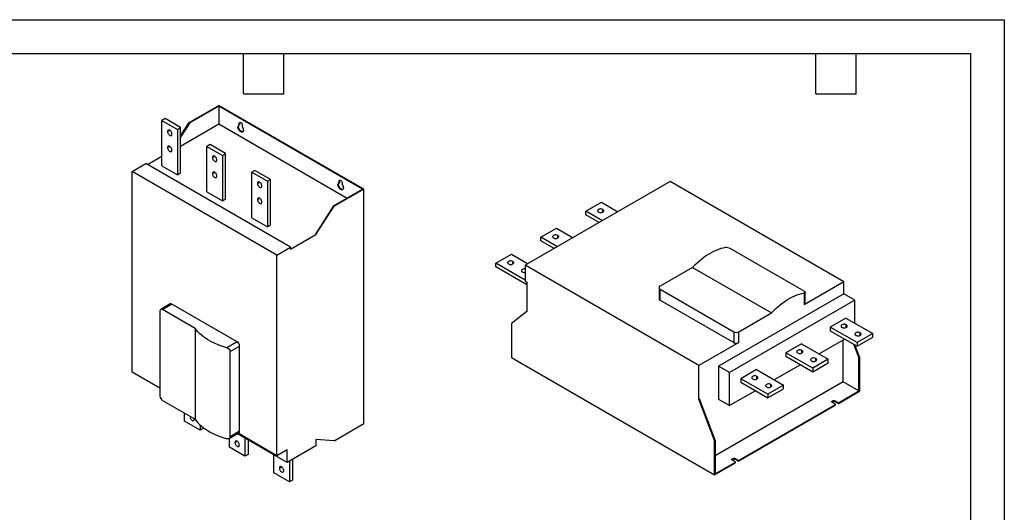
# Model space of a CAD drawing. Header units: millimetres. Extents: x 0 to 3353, y 0 to 2591.
# Tile 3 of 3: x 1124 to 3353, y 1476 to 2591. Entities that reach past the tile are written whole.
import ezdxf

# ---------------------------------------------------------------- set-up
doc = ezdxf.new("R2010")
doc.units = ezdxf.units.MM
doc.header["$LTSCALE"] = 12
doc.layers.add('TEXT', color=140, linetype='Continuous', lineweight=25)

msp = doc.modelspace()

# ---------------------------------------------------------------- linework, layer by layer
at = {"color": 7, "linetype": 'Continuous'}
for p, q in [((0.03, 2590.832), (3352.83, 2590.832)), ((3352.83, 2590.832), (3352.83, 0.032))]:
    msp.add_line(p, q, dxfattribs=at)
for p, q in [((1507.536, 2358.011), (1574.711, 2396.79)), ((1574.711, 2395.239), (1508.88, 2357.235)), ((1902.667, 2207.465), (1574.711, 2396.79)), ((1899.98, 2207.465), (1574.711, 2395.239)), ((1574.711, 2395.239), (1574.711, 2354.879)), ((1452.806, 2367.083), (1445.735, 2363.001)), ((1445.735, 2259.767), (1445.735, 2363.001)), ((1445.735, 2363.001), (1481.09, 2342.591)), ((1488.161, 2346.673), (1452.806, 2367.083)), ((1458.463, 2337.69), (1463.413, 2340.548)), ((1481.09, 2342.591), (1488.161, 2346.673)), ((1481.09, 2342.591), (1481.09, 2239.357)), ((1488.161, 2327.759), (1507.536, 2358.011)), ((1508.88, 2357.235), (1488.161, 2324.886)), ((1488.161, 2304.915), (1574.711, 2354.879)), ((1488.161, 2243.439), (1488.161, 2346.673)), ((1508.88, 2357.235), (1507.536, 2358.011)), ((1574.711, 2354.879), (1865.023, 2187.285)), ((1619.188, 2349.068), (1617.845, 2348.292)), ((1620.956, 2356.295), (1622.299, 2357.07)), ((1620.956, 2352.813), (1620.956, 2356.295)), ((1622.299, 2353.588), (1620.956, 2352.813)), ((1622.299, 2353.588), (1622.299, 2357.07)), ((1627.461, 2352.539), (1627.461, 2349.057)), ((1458.463, 2301.354), (1463.413, 2304.212)), ((1554.629, 2308.302), (1547.558, 2304.22)), ((1547.558, 2200.986), (1547.558, 2304.22)), ((1547.558, 2304.22), (1582.914, 2283.81)), ((1589.985, 2287.892), (1554.629, 2308.302)), ((1413.033, 2263.095), (1445.735, 2281.974)), ((1560.286, 2278.908), (1565.237, 2281.766)), ((1582.914, 2283.81), (1589.985, 2287.892)), ((1582.914, 2283.81), (1582.914, 2180.576)), ((1589.985, 2184.658), (1589.985, 2287.892)), ((1378.135, 2247.382), (1409.193, 2265.311)), ((1737.15, 2075.986), (1409.193, 2265.311)), ((1445.735, 2259.767), (1481.09, 2239.357)), ((1378.135, 1793.385), (1378.135, 2247.382)), ((1706.092, 2058.057), (1378.135, 2247.382)), ((1481.09, 2239.357), (1488.161, 2243.439)), ((1560.286, 2242.572), (1565.237, 2245.43)), ((1656.453, 2249.521), (1649.382, 2245.439)), ((1649.382, 2245.439), (1684.737, 2225.028)), ((1649.382, 2142.205), (1649.382, 2245.439)), ((1691.808, 2229.11), (1656.453, 2249.521)), ((1684.737, 2225.028), (1691.808, 2229.11)), ((1691.808, 2125.876), (1691.808, 2229.11)), ((1662.11, 2220.127), (1667.06, 2222.985)), ((1684.737, 2225.028), (1684.737, 2121.794)), ((1834.149, 2169.462), (1899.98, 2207.465)), ((1902.667, 2207.465), (1835.492, 2168.686)), ((1845.462, 2218.442), (1844.119, 2217.667)), ((1848.574, 2226.445), (1847.23, 2225.669)), ((1847.23, 2222.187), (1847.23, 2225.669)), ((1848.574, 2222.963), (1847.23, 2222.187)), ((1848.574, 2222.963), (1848.574, 2226.445)), ((1853.735, 2221.914), (1853.735, 2218.432)), ((1902.667, 1676.714), (1902.667, 2207.465)), ((2596.36, 2224.309), (2268.404, 2034.984)), ((2989.512, 1997.347), (2596.36, 2224.309)), ((1547.558, 2200.986), (1582.914, 2180.576)), ((1582.914, 2180.576), (1589.985, 2184.658)), ((1662.11, 2183.791), (1667.06, 2186.649)), ((1834.149, 2169.462), (1793.136, 2105.425)), ((1794.48, 2104.65), (1835.492, 2168.686)), ((1835.492, 2168.686), (1834.149, 2169.462)), ((2405.724, 2157.191), (2441.08, 2177.601)), ((2441.08, 2177.601), (2478.266, 2156.134)), ((1649.382, 2142.205), (1684.737, 2121.794)), ((2442.91, 2135.724), (2405.724, 2157.191)), ((2405.724, 2149.026), (2405.724, 2157.191)), ((2435.838, 2131.641), (2405.724, 2149.026)), ((2443.908, 2155.558), (2443.908, 2161.273)), ((1684.737, 2121.794), (1691.808, 2125.876)), ((2303.901, 2098.41), (2339.256, 2118.82)), ((2339.256, 2118.82), (2376.442, 2097.353)), ((1737.15, 2071.554), (1794.48, 2104.65)), ((1793.136, 2105.425), (1794.48, 2104.65)), ((2303.901, 2090.244), (2303.901, 2098.41)), ((2341.087, 2076.943), (2303.901, 2098.41)), ((2342.085, 2096.777), (2342.085, 2102.492)), ((1706.092, 2058.057), (1737.15, 2075.986)), ((1737.15, 2075.986), (1737.15, 2071.554)), ((2334.015, 2072.86), (2303.901, 2090.244)), ((1706.092, 1604.06), (1706.092, 2058.057)), ((2202.078, 2039.628), (2237.433, 2060.039)), ((2237.433, 2060.039), (2274.619, 2038.572)), ((2899.426, 1976.37), (2732.549, 2072.706)), ((2202.078, 2031.463), (2202.078, 2039.628)), ((2268.404, 2001.339), (2202.078, 2039.628)), ((2272.243, 1990.957), (2202.078, 2031.463)), ((2240.261, 2037.995), (2240.261, 2043.71)), ((2268.404, 2034.984), (2268.404, 1999.119)), ((2661.555, 1808.022), (2268.404, 2034.984)), ((2647.249, 2029.995), (2573.45, 1987.391)), ((2647.249, 2029.995), (2825.44, 1927.127)), ((2268.404, 1999.119), (2272.243, 1996.903)), ((2272.243, 1996.903), (2272.243, 1930.7)), ((2571.107, 1984.126), (2571.107, 1959.629)), ((2989.512, 1997.347), (2899.426, 1945.342)), ((2989.512, 1970.402), (2989.512, 1997.347)), ((2573.45, 1980.86), (2740.327, 1884.524)), ((2573.45, 1956.364), (2573.45, 1980.86)), ((2989.512, 1970.402), (2706.103, 1806.793)), ((2899.426, 1972.327), (2899.426, 1945.342)), ((2901.769, 1948.608), (2901.769, 1973.898)), ((3014.26, 1956.114), (2989.512, 1970.402)), ((1464.221, 1947.544), (1443.008, 1935.298)), ((1447.008, 1934.902), (1468.221, 1947.148)), ((1616.006, 1861.834), (1468.221, 1947.148)), ((2573.45, 1956.364), (2740.327, 1860.028)), ((3014.26, 1956.114), (2730.852, 1792.506)), ((3014.26, 1903.941), (3014.26, 1956.114)), ((1441.351, 1931.635), (1441.351, 1738.932)), ((1520.807, 1892.299), (1447.008, 1934.902)), ((2272.243, 1930.7), (2237.291, 1903.518)), ((2751.641, 1884.524), (2825.44, 1927.127)), ((2237.291, 1903.518), (2237.291, 1825.946)), ((2994.108, 1915.575), (2958.752, 1895.165)), ((2958.752, 1895.165), (2958.752, 1886.999)), ((3019.564, 1860.059), (2958.752, 1895.165)), ((2994.108, 1915.575), (3054.919, 1880.47)), ((2995.168, 1894.553), (2995.168, 1900.267)), ((1520.807, 1892.299), (1520.807, 1686.531)), ((2740.327, 1884.524), (2740.327, 1860.028)), ((2751.641, 1860.028), (2751.641, 1884.524)), ((2958.752, 1886.999), (3019.564, 1851.894)), ((3054.919, 1880.47), (3019.564, 1860.059)), ((3026.635, 1876.388), (3026.635, 1882.102)), ((3054.919, 1872.304), (3054.919, 1880.47)), ((1616.006, 1861.834), (1592.638, 1848.343)), ((1600.45, 1839.79), (1621.663, 1852.036)), ((1621.663, 1659.332), (1621.663, 1852.036)), ((2751.641, 1860.028), (2661.555, 1808.022)), ((2893.628, 1857.569), (2858.273, 1837.159)), ((2893.628, 1857.569), (2954.439, 1822.464)), ((2991.709, 1867.974), (2933.657, 1834.461)), ((2988.168, 1771.125), (2988.168, 1865.93)), ((3023.523, 1826.735), (3012.543, 1855.947)), ((3024.867, 1827.51), (3014.631, 1854.741)), ((3019.564, 1851.894), (3054.919, 1872.304)), ((3019.564, 1860.059), (3019.564, 1851.894)), ((1600.45, 1647.086), (1600.45, 1839.79)), ((2858.273, 1837.159), (2858.273, 1828.994)), ((2919.084, 1802.054), (2858.273, 1837.159)), ((2858.273, 1828.994), (2919.084, 1793.888)), ((2894.689, 1836.547), (2894.689, 1842.262)), ((2237.291, 1825.946), (2696.911, 1560.614)), ((2661.555, 1732.243), (2661.555, 1808.022)), ((2706.103, 1806.793), (2706.103, 1731.672)), ((2730.852, 1792.506), (2706.103, 1806.793)), ((2891.229, 1809.968), (2831.833, 1775.68)), ((2954.439, 1822.464), (2919.084, 1802.054)), ((2919.084, 1793.888), (2954.439, 1814.298)), ((2926.155, 1818.382), (2926.155, 1824.097)), ((2954.439, 1814.298), (2954.439, 1822.464)), ((3023.523, 1826.735), (3024.867, 1827.51)), ((3023.523, 1750.715), (3023.523, 1826.735)), ((3024.867, 1827.51), (3024.867, 1749.939)), ((1441.351, 1756.892), (1378.135, 1793.385)), ((2730.852, 1717.385), (2730.852, 1792.506)), ((2791.805, 1798.788), (2756.449, 1778.378)), ((2791.805, 1798.788), (2852.616, 1763.682)), ((2792.865, 1777.765), (2792.865, 1783.48)), ((2919.084, 1802.054), (2919.084, 1793.888)), ((2988.168, 1771.125), (2698.254, 1603.761)), ((2756.449, 1778.378), (2756.449, 1770.212)), ((2817.26, 1743.272), (2756.449, 1778.378)), ((2756.449, 1770.212), (2817.26, 1735.107)), ((2852.616, 1763.682), (2817.26, 1743.272)), ((2824.331, 1759.6), (2824.331, 1765.315)), ((2852.616, 1755.517), (2852.616, 1763.682)), ((3023.523, 1750.715), (2988.168, 1771.125)), ((2789.406, 1751.187), (2730.852, 1717.385)), ((2817.26, 1735.107), (2852.616, 1755.517)), ((2817.26, 1743.272), (2817.26, 1735.107)), ((2977.279, 1724.018), (3023.523, 1750.715)), ((2977.279, 1722.467), (3024.867, 1749.939)), ((1447.008, 1729.134), (1520.807, 1686.531)), ((2661.555, 1732.243), (2662.899, 1733.019)), ((2696.911, 1638.185), (2661.555, 1732.243)), ((2698.254, 1638.961), (2662.899, 1733.019)), ((2706.103, 1731.672), (2730.852, 1717.385)), ((2751.004, 1593.393), (2970.773, 1720.263)), ((2751.004, 1591.841), (2970.773, 1718.711)), ((2970.773, 1720.263), (2963.702, 1724.345)), ((2970.208, 1728.1), (2977.279, 1724.018)), ((2970.208, 1726.549), (2970.208, 1728.1)), ((2970.208, 1726.549), (2977.279, 1722.467)), ((2970.773, 1718.711), (2970.773, 1720.263)), ((2977.279, 1722.467), (2977.279, 1724.018)), ((1496.647, 1682.011), (1496.647, 1700.478)), ((1532.002, 1661.601), (1496.647, 1682.011)), ((1509.394, 1693.119), (1509.374, 1692.627)), ((1509.374, 1692.627), (1509.81, 1692.879)), ((1519.274, 1686.912), (1519.255, 1687.427)), ((1532.002, 1673.98), (1532.002, 1661.601)), ((1835.492, 1637.934), (1902.667, 1676.714)), ((1539.073, 1665.683), (1532.002, 1661.601)), ((1539.073, 1668.03), (1539.073, 1665.683)), ((1598.105, 1643.026), (1620.006, 1655.669)), ((1621.663, 1659.332), (1600.45, 1647.086)), ((1729.426, 1588.952), (1616.931, 1653.894)), ((1706.092, 1604.06), (1618.349, 1654.713)), ((1598.47, 1623.23), (1598.47, 1643.237)), ((1611.198, 1633.846), (1616.148, 1636.704)), ((1633.825, 1644.141), (1633.825, 1602.819)), ((1640.896, 1640.059), (1640.896, 1606.902)), ((1835.492, 1637.934), (1794.48, 1640.512)), ((1794.48, 1640.512), (1794.48, 1626.507)), ((2696.911, 1638.185), (2698.254, 1638.961)), ((2696.911, 1560.614), (2696.911, 1638.185)), ((2698.254, 1638.961), (2698.254, 1562.941)), ((1633.825, 1602.819), (1598.47, 1623.23)), ((1640.896, 1606.902), (1633.825, 1602.819)), ((1698.95, 1565.224), (1698.95, 1606.546)), ((1729.426, 1617.531), (1706.092, 1604.06)), ((1794.48, 1626.507), (1729.426, 1588.952)), ((1729.426, 1588.952), (1729.426, 1617.531)), ((1734.305, 1591.769), (1734.305, 1544.814)), ((1741.376, 1595.851), (1741.376, 1548.896)), ((2696.911, 1560.614), (2744.499, 1588.086)), ((2698.254, 1562.941), (2744.499, 1589.637)), ((2744.499, 1589.637), (2737.428, 1593.719)), ((2743.933, 1597.475), (2751.004, 1593.393)), ((2743.933, 1595.924), (2743.933, 1597.475)), ((2743.933, 1595.924), (2751.004, 1591.841)), ((2744.499, 1588.086), (2744.499, 1589.637)), ((2751.004, 1591.841), (2751.004, 1593.393)), ((1734.305, 1544.814), (1698.95, 1565.224)), ((1711.678, 1575.84), (1716.628, 1578.698)), ((1741.376, 1548.896), (1734.305, 1544.814))]:
    msp.add_line(p, q)
at = {"flags": 128}
for points in [[(1468.362, 2331.975), (1468.238, 2333.318), (1467.872, 2334.738), (1467.282, 2336.162), (1466.499, 2337.52), (1465.56, 2338.742), (1464.514, 2339.769), (1463.413, 2340.548), (1462.311, 2341.041), (1461.265, 2341.222), (1460.326, 2341.083), (1459.543, 2340.63), (1458.953, 2339.887), (1458.587, 2338.89), (1458.463, 2337.69)], [(1630.573, 2340.945), (1630.434, 2339.497), (1630.022, 2338.273), (1629.357, 2337.327), (1628.467, 2336.699), (1627.391, 2336.417), (1626.175, 2336.494), (1624.874, 2336.926), (1623.543, 2337.694), (1622.242, 2338.764), (1621.027, 2340.091), (1619.95, 2341.615), (1619.06, 2343.271), (1618.395, 2344.986), (1617.984, 2346.684), (1617.845, 2348.292)], [(1629.33, 2337.299), (1628.734, 2337.193), (1627.519, 2337.269), (1626.217, 2337.701), (1624.887, 2338.469), (1623.586, 2339.54), (1622.37, 2340.867), (1621.294, 2342.391), (1620.404, 2344.047), (1619.738, 2345.761), (1619.327, 2347.46), (1619.188, 2349.068)], [(1620.956, 2356.295), (1621.088, 2357.277), (1621.472, 2358.027), (1622.079, 2358.485), (1622.857, 2358.614), (1623.746, 2358.402), (1624.672, 2357.867), (1625.56, 2357.053), (1626.339, 2356.026), (1626.945, 2354.868), (1627.33, 2353.673), (1627.461, 2352.539)], [(1622.299, 2357.07), (1622.431, 2358.052), (1622.681, 2358.615)], [(1458.463, 2337.69), (1458.587, 2336.346), (1458.953, 2334.927), (1459.543, 2333.503), (1460.326, 2332.145), (1461.265, 2330.922), (1462.311, 2329.896), (1463.413, 2329.117), (1464.514, 2328.624), (1465.56, 2328.443), (1466.499, 2328.582), (1467.282, 2329.035), (1467.872, 2329.778), (1468.238, 2330.775), (1468.362, 2331.975)], [(1468.362, 2295.639), (1468.238, 2296.982), (1467.872, 2298.402), (1467.282, 2299.826), (1466.499, 2301.183), (1465.56, 2302.406), (1464.514, 2303.433), (1463.413, 2304.212), (1462.311, 2304.705), (1461.265, 2304.886), (1460.326, 2304.747), (1459.543, 2304.294), (1458.953, 2303.551), (1458.587, 2302.554), (1458.463, 2301.354)], [(1458.463, 2301.354), (1458.587, 2300.01), (1458.953, 2298.591), (1459.543, 2297.167), (1460.326, 2295.809), (1461.265, 2294.586), (1462.311, 2293.56), (1463.413, 2292.78), (1464.514, 2292.288), (1465.56, 2292.107), (1466.499, 2292.246), (1467.282, 2292.699), (1467.872, 2293.442), (1468.238, 2294.439), (1468.362, 2295.639)], [(1570.186, 2273.194), (1570.062, 2274.537), (1569.695, 2275.956), (1569.106, 2277.381), (1568.322, 2278.738), (1567.384, 2279.961), (1566.337, 2280.988), (1565.236, 2281.767), (1564.135, 2282.259), (1563.088, 2282.44), (1562.15, 2282.301), (1561.366, 2281.849), (1560.776, 2281.105), (1560.41, 2280.109), (1560.286, 2278.908)], [(1560.286, 2278.908), (1560.41, 2277.565), (1560.776, 2276.145), (1561.366, 2274.721), (1562.15, 2273.364), (1563.088, 2272.141), (1564.135, 2271.114), (1565.236, 2270.335), (1566.337, 2269.843), (1567.384, 2269.661), (1568.322, 2269.801), (1569.106, 2270.253), (1569.695, 2270.997), (1570.062, 2271.993), (1570.186, 2273.194)], [(1570.186, 2236.857), (1570.062, 2238.201), (1569.695, 2239.62), (1569.106, 2241.045), (1568.322, 2242.402), (1567.384, 2243.625), (1566.337, 2244.652), (1565.236, 2245.431), (1564.135, 2245.923), (1563.088, 2246.104), (1562.15, 2245.965), (1561.366, 2245.513), (1560.776, 2244.769), (1560.41, 2243.773), (1560.286, 2242.572)], [(1560.286, 2242.572), (1560.41, 2241.229), (1560.776, 2239.809), (1561.366, 2238.385), (1562.15, 2237.028), (1563.088, 2235.805), (1564.135, 2234.778), (1565.236, 2233.999), (1566.337, 2233.507), (1567.384, 2233.325), (1568.322, 2233.465), (1569.106, 2233.917), (1569.695, 2234.66), (1570.062, 2235.657), (1570.186, 2236.857)], [(1672.009, 2214.412), (1671.885, 2215.756), (1671.519, 2217.175), (1670.929, 2218.599), (1670.145, 2219.957), (1669.207, 2221.18), (1668.161, 2222.206), (1667.059, 2222.985), (1665.958, 2223.478), (1664.912, 2223.659), (1663.973, 2223.52), (1663.189, 2223.067), (1662.6, 2222.324), (1662.234, 2221.327), (1662.11, 2220.127)], [(1662.11, 2220.127), (1662.234, 2218.783), (1662.6, 2217.364), (1663.189, 2215.94), (1663.973, 2214.582), (1664.912, 2213.36), (1665.958, 2212.333), (1667.059, 2211.554), (1668.161, 2211.061), (1669.207, 2210.88), (1670.145, 2211.019), (1670.929, 2211.472), (1671.519, 2212.215), (1671.885, 2213.212), (1672.009, 2214.412)], [(1856.847, 2210.319), (1856.708, 2208.872), (1856.297, 2207.648), (1855.631, 2206.701), (1854.741, 2206.074), (1853.665, 2205.792), (1852.449, 2205.869), (1851.148, 2206.3), (1849.818, 2207.068), (1848.516, 2208.139), (1847.301, 2209.466), (1846.224, 2210.99), (1845.334, 2212.646), (1844.669, 2214.36), (1844.258, 2216.059), (1844.119, 2217.667)], [(1855.604, 2206.674), (1855.008, 2206.567), (1853.793, 2206.644), (1852.492, 2207.076), (1851.161, 2207.844), (1849.86, 2208.915), (1848.644, 2210.241), (1847.568, 2211.766), (1846.678, 2213.421), (1846.013, 2215.136), (1845.601, 2216.834), (1845.462, 2218.442)], [(1847.23, 2225.669), (1847.362, 2226.651), (1847.746, 2227.402), (1848.353, 2227.86), (1849.132, 2227.988), (1850.02, 2227.777), (1850.946, 2227.242), (1851.834, 2226.428), (1852.613, 2225.401), (1853.219, 2224.243), (1853.604, 2223.048), (1853.735, 2221.914)], [(1848.574, 2226.445), (1848.705, 2227.427), (1848.955, 2227.989)], [(1672.009, 2178.076), (1671.885, 2179.42), (1671.519, 2180.839), (1670.929, 2182.263), (1670.145, 2183.621), (1669.207, 2184.843), (1668.161, 2185.87), (1667.059, 2186.649), (1665.958, 2187.142), (1664.912, 2187.323), (1663.973, 2187.184), (1663.189, 2186.731), (1662.6, 2185.988), (1662.234, 2184.991), (1662.11, 2183.791)], [(1662.11, 2183.791), (1662.234, 2182.447), (1662.6, 2181.028), (1663.189, 2179.604), (1663.973, 2178.246), (1664.912, 2177.024), (1665.958, 2175.997), (1667.059, 2175.218), (1668.161, 2174.725), (1669.207, 2174.544), (1670.145, 2174.683), (1670.929, 2175.136), (1671.519, 2175.879), (1671.885, 2176.876), (1672.009, 2178.076)], [(2443.908, 2161.273), (2442.682, 2161.837), (2441.27, 2162.23), (2439.742, 2162.431), (2438.175, 2162.431), (2436.646, 2162.23), (2435.234, 2161.837), (2434.009, 2161.273), (2433.031, 2160.566), (2432.351, 2159.75), (2432.002, 2158.868), (2432.002, 2157.963), (2432.351, 2157.081), (2433.031, 2156.266), (2434.009, 2155.558)], [(2434.009, 2155.558), (2435.234, 2154.994), (2436.646, 2154.601), (2438.175, 2154.4), (2439.742, 2154.4), (2441.27, 2154.601), (2442.682, 2154.994), (2443.908, 2155.558), (2444.885, 2156.266), (2445.565, 2157.081), (2445.914, 2157.963), (2445.914, 2158.868), (2445.565, 2159.75), (2444.885, 2160.566), (2443.908, 2161.273)], [(2342.085, 2102.492), (2340.859, 2103.056), (2339.447, 2103.449), (2337.919, 2103.65), (2336.351, 2103.65), (2334.823, 2103.449), (2333.411, 2103.056), (2332.185, 2102.492), (2331.208, 2101.784), (2330.528, 2100.969), (2330.179, 2100.087), (2330.179, 2099.182), (2330.528, 2098.3), (2331.208, 2097.484), (2332.185, 2096.777)], [(2332.185, 2096.777), (2333.411, 2096.213), (2334.823, 2095.82), (2336.351, 2095.619), (2337.919, 2095.619), (2339.447, 2095.82), (2340.859, 2096.213), (2342.085, 2096.777), (2343.062, 2097.484), (2343.742, 2098.3), (2344.091, 2099.182), (2344.091, 2100.087), (2343.742, 2100.969), (2343.062, 2101.784), (2342.085, 2102.492)], [(2721.235, 2075.195), (2716.086, 2074.119), (2710.859, 2072.687), (2705.567, 2070.902), (2700.225, 2068.769), (2694.847, 2066.293), (2689.449, 2063.482), (2684.044, 2060.342), (2678.647, 2056.883), (2673.273, 2053.113), (2667.936, 2049.043), (2662.652, 2044.684), (2657.433, 2040.048), (2652.294, 2035.147), (2647.249, 2029.995)], [(2240.261, 2043.71), (2239.036, 2044.275), (2237.623, 2044.667), (2236.095, 2044.869), (2234.528, 2044.869), (2233, 2044.667), (2231.587, 2044.275), (2230.362, 2043.71), (2229.384, 2043.003), (2228.704, 2042.188), (2228.356, 2041.305), (2228.356, 2040.4), (2228.704, 2039.518), (2229.384, 2038.703), (2230.362, 2037.995)], [(2230.362, 2037.995), (2231.587, 2037.431), (2233, 2037.039), (2234.528, 2036.837), (2236.095, 2036.837), (2237.623, 2037.039), (2239.036, 2037.431), (2240.261, 2037.995), (2241.239, 2038.703), (2241.919, 2039.518), (2242.268, 2040.4), (2242.268, 2041.305), (2241.919, 2042.188), (2241.239, 2043.003), (2240.261, 2043.71)], [(2268.404, 2026.618), (2267.562, 2026.703), (2265.994, 2026.703), (2264.466, 2026.502), (2263.054, 2026.109), (2261.828, 2025.545), (2260.851, 2024.838), (2260.171, 2024.023), (2259.822, 2023.14), (2259.822, 2022.235), (2260.171, 2021.353), (2260.851, 2020.538), (2261.828, 2019.83)], [(2825.44, 1927.127), (2830.485, 1932.28), (2835.624, 1937.181), (2840.842, 1941.817), (2846.127, 1946.176), (2851.464, 1950.246), (2856.838, 1954.015), (2862.235, 1957.475), (2867.64, 1960.614), (2873.038, 1963.426), (2878.416, 1965.902), (2883.758, 1968.035), (2889.049, 1969.82), (2894.277, 1971.252), (2899.426, 1972.327)], [(2899.426, 1976.37), (2900.913, 1975.319), (2901.675, 1974.326), (2901.662, 1973.444), (2900.796, 1972.725), (2899.426, 1972.327)], [(2995.168, 1900.267), (2993.943, 1900.832), (2992.531, 1901.224), (2991.002, 1901.426), (2989.435, 1901.426), (2987.907, 1901.224), (2986.494, 1900.832), (2985.269, 1900.267), (2984.292, 1899.56), (2983.612, 1898.745), (2983.263, 1897.862), (2983.263, 1896.958), (2983.612, 1896.075), (2984.292, 1895.26), (2985.269, 1894.553)], [(2985.269, 1894.553), (2986.494, 1893.988), (2987.907, 1893.596), (2989.435, 1893.394), (2991.002, 1893.394), (2992.531, 1893.596), (2993.943, 1893.988), (2995.168, 1894.553), (2996.146, 1895.26), (2996.826, 1896.075), (2997.175, 1896.958), (2997.175, 1897.862), (2996.826, 1898.745), (2996.146, 1899.56), (2995.168, 1900.267)], [(1592.638, 1848.343), (1585.846, 1850.367), (1579.245, 1852.592), (1572.853, 1855.013), (1566.688, 1857.621), (1560.766, 1860.411), (1555.104, 1863.375), (1549.716, 1866.505), (1544.617, 1869.793), (1539.821, 1873.229), (1535.34, 1876.804), (1531.188, 1880.509), (1527.375, 1884.333), (1523.911, 1888.267), (1520.807, 1892.299)], [(3026.635, 1882.102), (3025.409, 1882.667), (3023.997, 1883.059), (3022.469, 1883.261), (3020.901, 1883.261), (3019.373, 1883.059), (3017.961, 1882.667), (3016.735, 1882.102), (3015.758, 1881.395), (3015.078, 1880.58), (3014.729, 1879.697), (3014.729, 1878.792), (3015.078, 1877.91), (3015.758, 1877.095), (3016.735, 1876.388)], [(3016.735, 1876.388), (3017.961, 1875.823), (3019.373, 1875.431), (3020.901, 1875.229), (3022.469, 1875.229), (3023.997, 1875.431), (3025.409, 1875.823), (3026.635, 1876.388), (3027.612, 1877.095), (3028.292, 1877.91), (3028.641, 1878.792), (3028.641, 1879.697), (3028.292, 1880.58), (3027.612, 1881.395), (3026.635, 1882.102)], [(1592.638, 1848.343), (1595.321, 1847.203), (1597.722, 1845.388), (1599.49, 1843.127), (1600.357, 1840.802), (1600.45, 1839.79)], [(2894.689, 1842.262), (2893.463, 1842.826), (2892.051, 1843.218), (2890.523, 1843.42), (2888.955, 1843.42), (2887.427, 1843.218), (2886.015, 1842.826), (2884.789, 1842.262), (2883.812, 1841.554), (2883.132, 1840.739), (2882.783, 1839.857), (2882.783, 1838.952), (2883.132, 1838.07), (2883.812, 1837.254), (2884.789, 1836.547)], [(2884.789, 1836.547), (2886.015, 1835.983), (2887.427, 1835.59), (2888.955, 1835.389), (2890.523, 1835.389), (2892.051, 1835.59), (2893.463, 1835.983), (2894.689, 1836.547), (2895.666, 1837.254), (2896.346, 1838.07), (2896.695, 1838.952), (2896.695, 1839.857), (2896.346, 1840.739), (2895.666, 1841.554), (2894.689, 1842.262)], [(2926.155, 1824.097), (2924.929, 1824.661), (2923.517, 1825.053), (2921.989, 1825.255), (2920.421, 1825.255), (2918.893, 1825.053), (2917.481, 1824.661), (2916.255, 1824.097), (2915.278, 1823.389), (2914.598, 1822.574), (2914.249, 1821.692), (2914.249, 1820.787), (2914.598, 1819.904), (2915.278, 1819.089), (2916.255, 1818.382)], [(2916.255, 1818.382), (2917.481, 1817.818), (2918.893, 1817.425), (2920.421, 1817.224), (2921.989, 1817.224), (2923.517, 1817.425), (2924.929, 1817.818), (2926.155, 1818.382), (2927.132, 1819.089), (2927.812, 1819.904), (2928.161, 1820.787), (2928.161, 1821.692), (2927.812, 1822.574), (2927.132, 1823.389), (2926.155, 1824.097)], [(2792.865, 1783.48), (2791.64, 1784.044), (2790.227, 1784.437), (2788.699, 1784.638), (2787.132, 1784.638), (2785.604, 1784.437), (2784.191, 1784.044), (2782.966, 1783.48), (2781.988, 1782.773), (2781.308, 1781.957), (2780.959, 1781.075), (2780.959, 1780.17), (2781.308, 1779.288), (2781.988, 1778.473), (2782.966, 1777.765)], [(2782.966, 1777.765), (2784.191, 1777.201), (2785.604, 1776.809), (2787.132, 1776.607), (2788.699, 1776.607), (2790.227, 1776.809), (2791.64, 1777.201), (2792.865, 1777.765), (2793.843, 1778.473), (2794.523, 1779.288), (2794.871, 1780.17), (2794.871, 1781.075), (2794.523, 1781.957), (2793.843, 1782.773), (2792.865, 1783.48)], [(2824.331, 1765.315), (2823.106, 1765.879), (2821.694, 1766.272), (2820.165, 1766.473), (2818.598, 1766.473), (2817.07, 1766.272), (2815.657, 1765.879), (2814.432, 1765.315), (2813.455, 1764.608), (2812.775, 1763.792), (2812.426, 1762.91), (2812.426, 1762.005), (2812.775, 1761.123), (2813.455, 1760.308), (2814.432, 1759.6)], [(2814.432, 1759.6), (2815.657, 1759.036), (2817.07, 1758.644), (2818.598, 1758.442), (2820.165, 1758.442), (2821.694, 1758.644), (2823.106, 1759.036), (2824.331, 1759.6), (2825.309, 1760.308), (2825.989, 1761.123), (2826.338, 1762.005), (2826.338, 1762.91), (2825.989, 1763.792), (2825.309, 1764.608), (2824.331, 1765.315)], [(2963.702, 1724.345), (2962.918, 1724.95), (2962.46, 1725.658), (2962.367, 1726.412), (2962.645, 1727.151), (2963.272, 1727.814), (2964.198, 1728.348), (2965.347, 1728.711), (2966.627, 1728.871), (2967.933, 1728.817), (2969.159, 1728.553), (2970.208, 1728.1)], [(2962.556, 1725.447), (2962.645, 1725.599), (2963.272, 1726.262), (2964.198, 1726.797), (2965.347, 1727.159), (2966.627, 1727.32), (2967.933, 1727.266), (2969.159, 1727.002), (2970.208, 1726.549)], [(1509.374, 1692.627), (1509.499, 1691.284), (1509.865, 1689.864), (1510.454, 1688.44), (1511.238, 1687.083), (1512.177, 1685.86), (1513.223, 1684.833), (1514.324, 1684.054), (1515.426, 1683.562), (1516.472, 1683.38), (1517.41, 1683.52), (1518.194, 1683.972), (1518.784, 1684.715), (1519.15, 1685.712), (1519.274, 1686.912)], [(1520.807, 1686.531), (1523.911, 1682.498), (1527.375, 1678.565), (1531.188, 1674.74), (1535.34, 1671.036), (1539.821, 1667.46), (1544.617, 1664.024), (1549.716, 1660.737), (1555.104, 1657.607), (1560.766, 1654.643), (1566.688, 1651.853), (1572.853, 1649.244), (1579.245, 1646.824), (1585.846, 1644.599), (1592.638, 1642.575)], [(1600.45, 1647.086), (1600.048, 1645.138), (1598.914, 1643.602), (1597.142, 1642.594), (1594.811, 1642.248), (1592.638, 1642.575)], [(1621.097, 1628.131), (1620.973, 1629.475), (1620.607, 1630.894), (1620.017, 1632.318), (1619.234, 1633.676), (1618.295, 1634.898), (1617.249, 1635.925), (1616.148, 1636.704), (1615.046, 1637.197), (1614, 1637.378), (1613.061, 1637.239), (1612.278, 1636.786), (1611.688, 1636.043), (1611.322, 1635.046), (1611.198, 1633.846)], [(1611.198, 1633.846), (1611.322, 1632.502), (1611.688, 1631.083), (1612.278, 1629.659), (1613.061, 1628.301), (1614, 1627.079), (1615.046, 1626.052), (1616.148, 1625.273), (1617.249, 1624.78), (1618.295, 1624.599), (1619.234, 1624.738), (1620.017, 1625.191), (1620.607, 1625.934), (1620.973, 1626.931), (1621.097, 1628.131)], [(2737.428, 1593.719), (2736.643, 1594.325), (2736.186, 1595.033), (2736.092, 1595.787), (2736.371, 1596.525), (2736.998, 1597.189), (2737.924, 1597.723), (2739.073, 1598.085), (2740.353, 1598.246), (2741.659, 1598.192), (2742.885, 1597.928), (2743.933, 1597.475)], [(2736.281, 1594.821), (2736.371, 1594.974), (2736.998, 1595.637), (2737.924, 1596.172), (2739.073, 1596.534), (2740.353, 1596.695), (2741.659, 1596.641), (2742.885, 1596.376), (2743.933, 1595.924)], [(1721.577, 1570.125), (1721.453, 1571.469), (1721.087, 1572.888), (1720.497, 1574.312), (1719.714, 1575.67), (1718.775, 1576.893), (1717.729, 1577.919), (1716.627, 1578.698), (1715.526, 1579.191), (1714.48, 1579.372), (1713.541, 1579.233), (1712.758, 1578.78), (1712.168, 1578.037), (1711.802, 1577.04), (1711.678, 1575.84)], [(1711.678, 1575.84), (1711.802, 1574.497), (1712.168, 1573.077), (1712.758, 1571.653), (1713.541, 1570.295), (1714.48, 1569.073), (1715.526, 1568.046), (1716.627, 1567.267), (1717.729, 1566.774), (1718.775, 1566.593), (1719.714, 1566.732), (1720.497, 1567.185), (1721.087, 1567.928), (1721.453, 1568.925), (1721.577, 1570.125)]]:
    msp.add_lwpolyline(points, dxfattribs=at)
for centre, radius, start, end in [((1621.771, 2348.921), 3.976, 101.824877, 189.097481), ((1624.162, 2349.406), 4.986, 138.450616, 183.894219), ((1616.802, 2340.316), 13.785, 2.612956, 39.351966), ((1848.045, 2218.296), 3.976, 101.824877, 189.097481), ((1850.437, 2218.781), 4.986, 138.450616, 183.894219), ((1843.076, 2209.691), 13.785, 2.612956, 39.351966), ((2722.932, 2055.95), 19.32, 60.14817, 95.039783), ((2266.77, 2029.432), 10.799, 242.76292, 278.702762), ((2574.689, 1984.126), 3.493, 110.783421, 249.216579), ((1465.878, 1943.877), 4.024, 54.382423, 114.307119), ((2575.11, 1960.029), 4.024, 185.694799, 245.625342), ((2897.766, 1949.007), 4.024, 294.374658, 354.305201), ((1444.799, 1932.195), 3.494, 50.796715, 189.214037), ((2745.984, 1895.442), 12.296, 242.609672, 297.390328), ((1609.381, 1851.477), 12.294, 2.605478, 57.394522), ((2745.984, 1870.945), 12.296, 242.609672, 297.390328), ((1453.633, 1739.491), 12.294, 182.605478, 237.394522), ((1617.743, 1658.899), 3.944, 305.013333, 6.298848)]:
    msp.add_arc(centre, radius, start, end)
at = {"layer": 'TEXT'}
for p, q in [((76.2, 2514.6), (3276.6, 2514.6)), ((1630.68, 2423.16), (1630.68, 2514.6)), ((1722.12, 2423.16), (1722.12, 2514.6)), ((2926.08, 2423.16), (2926.08, 2514.6)), ((3017.52, 2423.16), (3017.52, 2514.6)), ((3276.6, 2514.6), (3276.6, 76.2)), ((1630.68, 2423.16), (1722.12, 2423.16)), ((2926.08, 2423.16), (3017.52, 2423.16))]:
    msp.add_line(p, q, dxfattribs=at)

doc.saveas('drawing.dxf')
